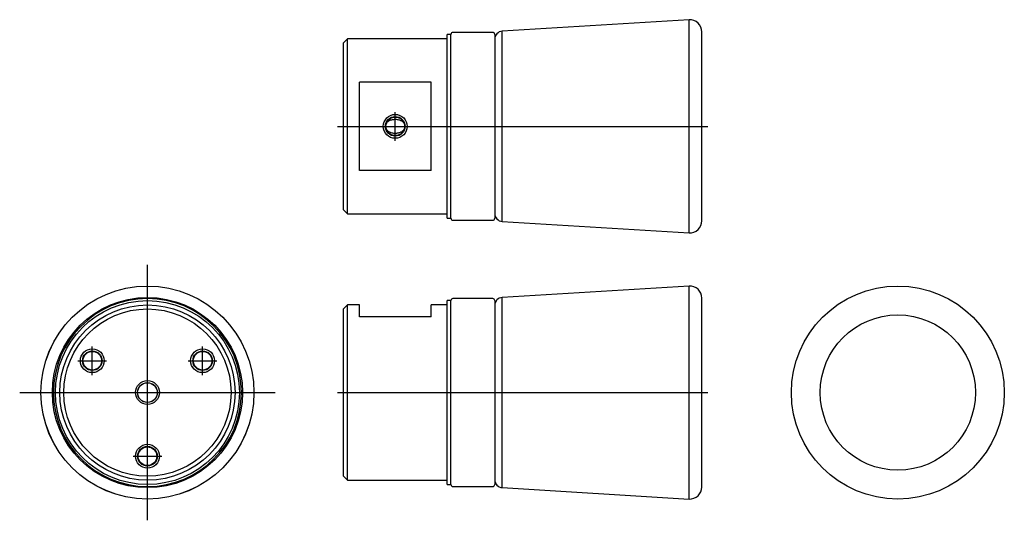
# Model space of a CAD drawing. Extents: x -108 to 139, y -32 to 94.
import ezdxf

# ---------------------------------------------------------------- set-up
doc = ezdxf.new("R2010")
doc.units = 0
doc.layers.get('0').update_dxf_attribs({"linetype": 'CONTINUOUS'})

# ---------------------------------------------------------------- blocks, each defined once
blk = doc.blocks.new('RBP045TCA-TV')
at = {"color": 7, "linetype": 'CONTINUOUS'}
for p, q in [((59.82, 26.74), (12.88, 23.89)), ((59.82, 0), (59.82, 26.74)), ((-1, 0), (-1, 23.1)), ((0, 23.1), (-1, 23.1)), ((0, -23.1), (0, 23.1)), ((10.5, 23.6), (0.5, 23.6)), ((11, 23.1), (11, -23.1)), ((12.88, 0), (12.88, 23.89)), ((63, 0), (63, 23.75)), ((-26, 22), (-27, 21)), ((-27, 0), (-27, 21)), ((-1, 22), (-26, 22)), ((-26, 0), (-26, 22)), ((-23, -11.09), (-23, 11.09)), ((-5, 11.09), (-23, 11.09)), ((-5, -11.09), (-5, 11.09)), ((-27, -21), (-27, 0)), ((-26, -22), (-26, 0)), ((-1, -23.1), (-1, 0)), ((12.88, -23.89), (12.88, 0)), ((59.82, -26.74), (59.82, 0)), ((63, -23.75), (63, 0)), ((-5, -11.09), (-23, -11.09)), ((-27, -21), (-26, -22)), ((-26, -22), (-1, -22)), ((-1, -23.1), (0, -23.1)), ((0.5, -23.6), (10.5, -23.6)), ((12.88, -23.89), (59.82, -26.74))]:
    blk.add_line(p, q, dxfattribs=at)
at = {"color": 2, "linetype": 'CONTINUOUS'}
for p, q in [((-14, -3.6), (-14, 3.6)), ((-28.5, 0), (1.5, 0)), ((-27.1, 0), (-25.9, 0)), ((-17.6, 0), (-10.4, 0)), ((-0.5, 0), (11.5, 0)), ((8.19, 0), (64.52, 0))]:
    blk.add_line(p, q, dxfattribs=at)
blk.add_circle((-14, 0), 3, dxfattribs=at)
at = {"color": 7, "linetype": 'CONTINUOUS'}
for radius in [2.46, 2.34]:
    blk.add_circle((-14, 0), radius, dxfattribs=at)
for centre, radius, start, end in [((60, 23.75), 3, 0, 93.4052), ((0.5, 23.1), 0.5, 90, 180), ((10.5, 23.1), 0.5, 0, 90), ((13, 21.9), 2, 93.4052, 180), ((13, -21.9), 2, 180, 266.5948), ((0.5, -23.1), 0.5, 180, 270), ((10.5, -23.1), 0.5, 270, 0), ((60, -23.75), 3, 266.5948, 0)]:
    blk.add_arc(centre, radius, start, end, dxfattribs=at)
for points, start_tangent, end_tangent in [([(-16.19, 0.84), (-16.05, 1.01), (-15.76, 1.25), (-15.44, 1.45), (-15.08, 1.61), (-14.69, 1.71), (-14.37, 1.76), (-14.05, 1.78), (-13.73, 1.77), (-13.31, 1.71), (-12.92, 1.6), (-12.65, 1.5), (-12.4, 1.36), (-12.16, 1.2), (-11.98, 1.03), (-11.81, 0.84)], (0.602208, 0.798339), (0.602286, -0.79828)), ([(-11.81, -0.84), (-11.85, -0.9), (-12.1, -1.14), (-12.37, -1.35), (-12.64, -1.49), (-12.93, -1.61), (-13.23, -1.69), (-13.54, -1.75), (-13.86, -1.78), (-14.18, -1.78), (-14.6, -1.73), (-15.01, -1.63), (-15.4, -1.47), (-15.76, -1.26), (-16.01, -1.05), (-16.19, -0.84)], (-0.598409, -0.801191), (-0.603609, 0.79728))]:
    blk.add_spline(points, degree=3, dxfattribs=dict(at, start_tangent=start_tangent, end_tangent=end_tangent))
blk = doc.blocks.new('RBP045TCA-RV')
at = {"color": 7, "linetype": 'CONTINUOUS'}
for radius in [26.75, 19.5]:
    blk.add_circle((0, 0), radius, dxfattribs=at)
blk = doc.blocks.new('RBP045TCA-LV')
at = {"color": 2, "linetype": 'CONTINUOUS'}
for p, q in [((0, -32.093644), (0, 32.093644)), ((0, -28.32), (0, 28.32)), ((0, -26.4), (0, 26.4)), ((0, -26.4), (0, 26.4)), ((-13.856406, 4.4), (-13.856406, 11.6)), ((13.856406, 4.4), (13.856406, 11.6)), ((-17.456406, 8), (-10.256406, 8)), ((10.256406, 8), (17.456406, 8)), ((0, -3.6), (0, 3.6)), ((-32.093644, 0), (32.093644, 0)), ((-28.32, 0), (28.32, 0)), ((-26.4, 0), (26.4, 0)), ((-26.4, 0), (26.4, 0)), ((-3.6, 0), (3.6, 0)), ((0, -19.6), (0, -12.4)), ((-3.6, -16), (3.6, -16))]:
    blk.add_line(p, q, dxfattribs=at)
at = {"color": 7, "linetype": 'CONTINUOUS'}
for centre, radius in [((0, 0), 26.75), ((0, 0), 26.744703), ((0, 0), 23.892177), ((0, 0), 23.1), ((0, 0), 22), ((0, 0), 21), ((-13.856406, 8), 2.459), ((-13.856406, 8), 2.342857), ((13.856406, 8), 2.459), ((13.856406, 8), 2.342857), ((0, 0), 2.5), ((0, 0), 2.459), ((0, -16), 2.459), ((0, -16), 2.342857)]:
    blk.add_circle(centre, radius, dxfattribs=at)
at = {"color": 2, "linetype": 'CONTINUOUS'}
for centre in [(-13.856406, 8), (13.856406, 8), (0, 0), (0, -16)]:
    blk.add_circle(centre, 3, dxfattribs=at)
at = {"color": 7, "linetype": 'CONTINUOUS'}
for start, end in [(90, 270), (270, 90)]:
    blk.add_arc((0, 0), 23.6, start, end, dxfattribs=at)
blk = doc.blocks.new('RBP045TCA-FV')
at = {"color": 7, "linetype": 'CONTINUOUS'}
for p, q in [((59.821811, 26.744703), (12.881208, 23.892177)), ((59.821811, -26.744703), (59.821811, 26.744703)), ((0, 23.1), (-1, 23.1)), ((-1, -23.1), (-1, 23.1)), ((0, -23.1), (0, 23.1)), ((10.5, 23.6), (0.5, 23.6)), ((11, 23.1), (11, -23.1)), ((12.881208, -23.892177), (12.881208, 23.892177)), ((63, -23.75), (63, 23.75)), ((-26, 22), (-27, 21)), ((-27, -21), (-27, 21)), ((-23, 22), (-26, 22)), ((-26, -22), (-26, 22)), ((-23, 19), (-23, 22)), ((-5, 19), (-5, 22)), ((-1, 22), (-5, 22)), ((-5, 19), (-23, 19)), ((-27, -21), (-26, -22)), ((-26, -22), (-1, -22)), ((-1, -23.1), (0, -23.1)), ((0.5, -23.6), (10.5, -23.6)), ((12.881208, -23.892177), (59.821811, -26.744703))]:
    blk.add_line(p, q, dxfattribs=at)
at = {"color": 2, "linetype": 'CONTINUOUS'}
for p, q in [((-28.5, 0), (1.5, 0)), ((-27.1, 0), (-25.9, 0)), ((-0.5, 0), (11.5, 0)), ((8.187147, 0), (64.515872, 0))]:
    blk.add_line(p, q, dxfattribs=at)
at = {"color": 7, "linetype": 'CONTINUOUS'}
for centre, radius, start, end in [((60, 23.75), 3, 0, 93.405156), ((0.5, 23.1), 0.5, 90, 180), ((10.5, 23.1), 0.5, 0, 90), ((13, 21.895708), 2, 93.405156, 180), ((13, -21.895708), 2, 180, 266.594844), ((0.5, -23.1), 0.5, 180, 270), ((10.5, -23.1), 0.5, 270, 0), ((60, -23.75), 3, 266.594844, 0)]:
    blk.add_arc(centre, radius, start, end, dxfattribs=at)

msp = doc.modelspace()

# ---------------------------------------------------------------- block references
at = {"linetype": 'ByBlock'}
for name, p in [('RBP045TCA-TV', (0, 66.875)), ('RBP045TCA-LV', (-76.25, 0)), ('RBP045TCA-FV', (0, 0)), ('RBP045TCA-RV', (112.25, 0))]:
    msp.add_blockref(name, p, dxfattribs=at)

doc.saveas('drawing.dxf')
